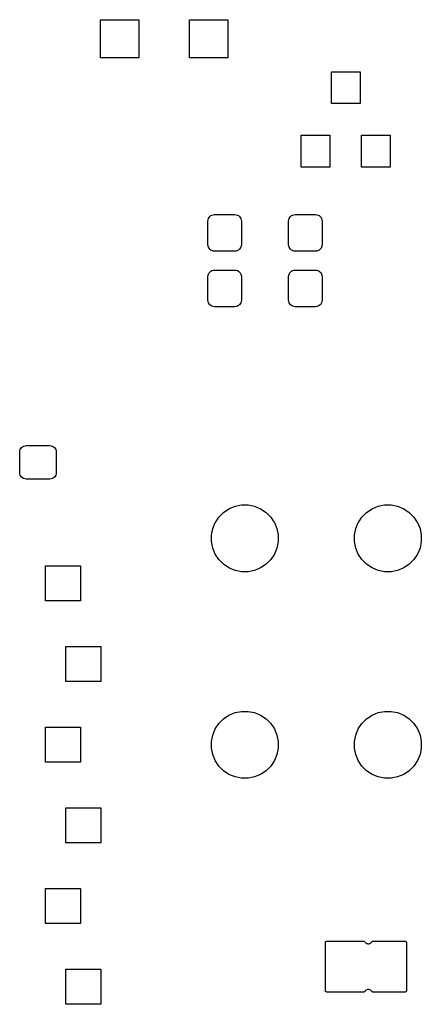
# Model space of a CAD drawing. Extents: x 0 to 140, y -76 to 0.
# Tile 6 of 11: x 57 to 70, y -72 to -41. Entities that reach past the tile are written whole.
import ezdxf

# ---------------------------------------------------------------- set-up
doc = ezdxf.new("R2010")
doc.units = 0
doc.header["$MEASUREMENT"] = 0
doc.layers.add('BLACK', color=7, linetype='CONTINUOUS')

msp = doc.modelspace()

# ---------------------------------------------------------------- linework, layer by layer
at = {"layer": 'BLACK', "linetype": 'CONTINUOUS'}
for p, q in [((59.594, -41.876), (59.594, -40.674)), ((59.594, -40.674), (60.796, -40.674)), ((60.796, -40.674), (60.796, -41.876)), ((62.394, -41.876), (62.394, -40.674)), ((62.394, -40.674), (63.596, -40.674)), ((63.596, -40.674), (63.596, -41.876)), ((60.796, -41.876), (59.594, -41.876)), ((63.596, -41.876), (62.394, -41.876)), ((66.859, -43.316), (66.859, -42.314)), ((66.859, -42.314), (67.761, -42.314)), ((67.761, -42.314), (67.761, -43.316)), ((67.761, -43.316), (66.859, -43.316)), ((65.909, -45.316), (65.909, -44.314)), ((65.909, -44.314), (66.811, -44.314)), ((66.811, -44.314), (66.811, -45.316)), ((67.809, -45.316), (67.809, -44.314)), ((67.809, -44.314), (68.711, -44.314)), ((68.711, -44.314), (68.711, -45.316)), ((66.811, -45.316), (65.909, -45.316)), ((68.711, -45.316), (67.809, -45.316)), ((62.974, -47.0156), (62.9784, -46.9705)), ((62.974, -47.7544), (62.974, -47.0156)), ((62.9784, -46.9705), (62.9898, -46.933)), ((62.9898, -46.933), (63.0083, -46.8984)), ((63.0083, -46.8984), (63.0332, -46.8682)), ((63.0332, -46.8682), (63.0634, -46.8433)), ((63.0634, -46.8433), (63.098, -46.8248)), ((63.098, -46.8248), (63.1355, -46.8134)), ((63.1355, -46.8134), (63.1806, -46.809)), ((63.1806, -46.809), (63.8194, -46.809)), ((63.8194, -46.809), (63.8645, -46.8134)), ((63.8645, -46.8134), (63.902, -46.8248)), ((63.902, -46.8248), (63.9366, -46.8433)), ((63.9366, -46.8433), (63.9668, -46.8682)), ((63.9668, -46.8682), (63.9917, -46.8984)), ((63.9917, -46.8984), (64.0102, -46.933)), ((64.0102, -46.933), (64.0216, -46.9705)), ((64.0216, -46.9705), (64.026, -47.0156)), ((64.026, -47.0156), (64.026, -47.7544)), ((65.514, -47.0156), (65.5184, -46.9705)), ((65.514, -47.7544), (65.514, -47.0156)), ((65.5184, -46.9705), (65.5298, -46.933)), ((65.5298, -46.933), (65.5483, -46.8984)), ((65.5483, -46.8984), (65.5732, -46.8682)), ((65.5732, -46.8682), (65.6034, -46.8433)), ((65.6034, -46.8433), (65.638, -46.8248)), ((65.638, -46.8248), (65.6755, -46.8134)), ((65.6755, -46.8134), (65.7206, -46.809)), ((65.7206, -46.809), (66.3594, -46.809)), ((66.3594, -46.809), (66.4045, -46.8134)), ((66.4045, -46.8134), (66.442, -46.8248)), ((66.442, -46.8248), (66.4766, -46.8433)), ((66.4766, -46.8433), (66.5068, -46.8682)), ((66.5068, -46.8682), (66.5317, -46.8984)), ((66.5317, -46.8984), (66.5502, -46.933)), ((66.5502, -46.933), (66.5616, -46.9705)), ((66.5616, -46.9705), (66.566, -47.0156)), ((66.566, -47.0156), (66.566, -47.7544)), ((62.9784, -47.7995), (62.974, -47.7544)), ((62.9898, -47.837), (62.9784, -47.7995)), ((63.0083, -47.8716), (62.9898, -47.837)), ((63.0332, -47.9018), (63.0083, -47.8716)), ((63.0634, -47.9267), (63.0332, -47.9018)), ((63.098, -47.9452), (63.0634, -47.9267)), ((63.1355, -47.9566), (63.098, -47.9452)), ((63.1806, -47.961), (63.1355, -47.9566)), ((63.8194, -47.961), (63.1806, -47.961)), ((63.8645, -47.9566), (63.8194, -47.961)), ((63.902, -47.9452), (63.8645, -47.9566)), ((63.9366, -47.9267), (63.902, -47.9452)), ((63.9668, -47.9018), (63.9366, -47.9267)), ((63.9917, -47.8716), (63.9668, -47.9018)), ((64.0102, -47.837), (63.9917, -47.8716)), ((64.0216, -47.7995), (64.0102, -47.837)), ((64.026, -47.7544), (64.0216, -47.7995)), ((65.5184, -47.7995), (65.514, -47.7544)), ((65.5298, -47.837), (65.5184, -47.7995)), ((65.5483, -47.8716), (65.5298, -47.837)), ((65.5732, -47.9018), (65.5483, -47.8716)), ((65.6034, -47.9267), (65.5732, -47.9018)), ((65.638, -47.9452), (65.6034, -47.9267)), ((65.6755, -47.9566), (65.638, -47.9452)), ((65.7206, -47.961), (65.6755, -47.9566)), ((66.3594, -47.961), (65.7206, -47.961)), ((66.4045, -47.9566), (66.3594, -47.961)), ((66.442, -47.9452), (66.4045, -47.9566)), ((66.4766, -47.9267), (66.442, -47.9452)), ((66.5068, -47.9018), (66.4766, -47.9267)), ((66.5317, -47.8716), (66.5068, -47.9018)), ((66.5502, -47.837), (66.5317, -47.8716)), ((66.5616, -47.7995), (66.5502, -47.837)), ((66.566, -47.7544), (66.5616, -47.7995)), ((62.9898, -48.683), (63.0083, -48.6484)), ((63.0083, -48.6484), (63.0332, -48.6182)), ((63.0332, -48.6182), (63.0634, -48.5933)), ((63.0634, -48.5933), (63.098, -48.5748)), ((63.098, -48.5748), (63.1355, -48.5634)), ((63.1355, -48.5634), (63.1806, -48.559)), ((63.1806, -48.559), (63.8194, -48.559)), ((63.8194, -48.559), (63.8645, -48.5634)), ((63.8645, -48.5634), (63.902, -48.5748)), ((63.902, -48.5748), (63.9366, -48.5933)), ((63.9366, -48.5933), (63.9668, -48.6182)), ((63.9668, -48.6182), (63.9917, -48.6484)), ((63.9917, -48.6484), (64.0102, -48.683)), ((65.5298, -48.683), (65.5483, -48.6484)), ((65.5483, -48.6484), (65.5732, -48.6182)), ((65.5732, -48.6182), (65.6034, -48.5933)), ((65.6034, -48.5933), (65.638, -48.5748)), ((65.638, -48.5748), (65.6755, -48.5634)), ((65.6755, -48.5634), (65.7206, -48.559)), ((65.7206, -48.559), (66.3594, -48.559)), ((66.3594, -48.559), (66.4045, -48.5634)), ((66.4045, -48.5634), (66.442, -48.5748)), ((66.442, -48.5748), (66.4766, -48.5933)), ((66.4766, -48.5933), (66.5068, -48.6182)), ((66.5068, -48.6182), (66.5317, -48.6484)), ((66.5317, -48.6484), (66.5502, -48.683)), ((62.974, -48.7656), (62.9784, -48.7205)), ((62.974, -49.5044), (62.974, -48.7656)), ((62.9784, -48.7205), (62.9898, -48.683)), ((64.0102, -48.683), (64.0216, -48.7205)), ((64.0216, -48.7205), (64.026, -48.7656)), ((64.026, -48.7656), (64.026, -49.5044)), ((65.514, -48.7656), (65.5184, -48.7205)), ((65.514, -49.5044), (65.514, -48.7656)), ((65.5184, -48.7205), (65.5298, -48.683)), ((66.5502, -48.683), (66.5616, -48.7205)), ((66.5616, -48.7205), (66.566, -48.7656)), ((66.566, -48.7656), (66.566, -49.5044)), ((62.9784, -49.5495), (62.974, -49.5044)), ((62.9898, -49.587), (62.9784, -49.5495)), ((63.0083, -49.6216), (62.9898, -49.587)), ((64.0102, -49.587), (63.9917, -49.6216)), ((64.0216, -49.5495), (64.0102, -49.587)), ((64.026, -49.5044), (64.0216, -49.5495)), ((65.5184, -49.5495), (65.514, -49.5044)), ((65.5298, -49.587), (65.5184, -49.5495)), ((65.5483, -49.6216), (65.5298, -49.587)), ((66.5502, -49.587), (66.5317, -49.6216)), ((66.5616, -49.5495), (66.5502, -49.587)), ((66.566, -49.5044), (66.5616, -49.5495)), ((63.0332, -49.6518), (63.0083, -49.6216)), ((63.0634, -49.6767), (63.0332, -49.6518)), ((63.098, -49.6952), (63.0634, -49.6767)), ((63.1355, -49.7066), (63.098, -49.6952)), ((63.1806, -49.711), (63.1355, -49.7066)), ((63.8194, -49.711), (63.1806, -49.711)), ((63.8645, -49.7066), (63.8194, -49.711)), ((63.902, -49.6952), (63.8645, -49.7066)), ((63.9366, -49.6767), (63.902, -49.6952)), ((63.9668, -49.6518), (63.9366, -49.6767)), ((63.9917, -49.6216), (63.9668, -49.6518)), ((65.5732, -49.6518), (65.5483, -49.6216)), ((65.6034, -49.6767), (65.5732, -49.6518)), ((65.638, -49.6952), (65.6034, -49.6767)), ((65.6755, -49.7066), (65.638, -49.6952)), ((65.7206, -49.711), (65.6755, -49.7066)), ((66.3594, -49.711), (65.7206, -49.711)), ((66.4045, -49.7066), (66.3594, -49.711)), ((66.442, -49.6952), (66.4045, -49.7066)), ((66.4766, -49.6767), (66.442, -49.6952)), ((66.5068, -49.6518), (66.4766, -49.6767)), ((66.5317, -49.6216), (66.5068, -49.6518)), ((57.0584, -54.2455), (57.0698, -54.208)), ((57.0698, -54.208), (57.0883, -54.1734)), ((57.0883, -54.1734), (57.1132, -54.1432)), ((57.1132, -54.1432), (57.1434, -54.1183)), ((57.1434, -54.1183), (57.178, -54.0998)), ((57.178, -54.0998), (57.2155, -54.0884)), ((57.2155, -54.0884), (57.2606, -54.084)), ((57.2606, -54.084), (57.9994, -54.084)), ((57.9994, -54.084), (58.0445, -54.0884)), ((58.0445, -54.0884), (58.082, -54.0998)), ((58.082, -54.0998), (58.1166, -54.1183)), ((58.1166, -54.1183), (58.1468, -54.1432)), ((58.1468, -54.1432), (58.1717, -54.1734)), ((58.1717, -54.1734), (58.1902, -54.208)), ((58.1902, -54.208), (58.2016, -54.2455)), ((57.054, -54.2906), (57.0584, -54.2455)), ((57.054, -54.9294), (57.054, -54.2906)), ((58.2016, -54.2455), (58.206, -54.2906)), ((58.206, -54.2906), (58.206, -54.9294)), ((57.0584, -54.9745), (57.054, -54.9294)), ((57.0698, -55.012), (57.0584, -54.9745)), ((57.0883, -55.0466), (57.0698, -55.012)), ((57.1132, -55.0768), (57.0883, -55.0466)), ((57.1434, -55.1017), (57.1132, -55.0768)), ((57.178, -55.1202), (57.1434, -55.1017)), ((57.2155, -55.1316), (57.178, -55.1202)), ((57.2606, -55.136), (57.2155, -55.1316)), ((57.9994, -55.136), (57.2606, -55.136)), ((58.0445, -55.1316), (57.9994, -55.136)), ((58.082, -55.1202), (58.0445, -55.1316)), ((58.1166, -55.1017), (58.082, -55.1202)), ((58.1468, -55.0768), (58.1166, -55.1017)), ((58.1717, -55.0466), (58.1468, -55.0768)), ((58.1902, -55.012), (58.1717, -55.0466)), ((58.2016, -54.9745), (58.1902, -55.012)), ((58.206, -54.9294), (58.2016, -54.9745)), ((63.465, -56.1836), (63.6372, -56.0686)), ((63.6372, -56.0686), (63.8284, -55.9894)), ((63.6372, -56.0686), (63.6372, -56.0686)), ((63.8284, -55.9894), (64.0315, -55.949)), ((64.0315, -55.949), (64.2385, -55.949)), ((64.2385, -55.949), (64.4416, -55.9894)), ((64.4416, -55.9894), (64.6328, -56.0686)), ((64.6328, -56.0686), (64.6328, -56.0686)), ((64.6328, -56.0686), (64.805, -56.1836)), ((67.965, -56.1836), (68.1372, -56.0686)), ((68.1372, -56.0686), (68.3284, -55.9894)), ((68.1372, -56.0686), (68.1372, -56.0686)), ((68.3284, -55.9894), (68.5315, -55.949)), ((68.5315, -55.949), (68.7385, -55.949)), ((68.7385, -55.949), (68.9416, -55.9894)), ((68.9416, -55.9894), (69.1328, -56.0686)), ((69.1328, -56.0686), (69.1328, -56.0686)), ((69.1328, -56.0686), (69.305, -56.1836)), ((63.2197, -56.4782), (63.3186, -56.33)), ((63.3186, -56.33), (63.465, -56.1836)), ((64.805, -56.1836), (64.9514, -56.33)), ((64.9514, -56.33), (65.0503, -56.4782)), ((67.7197, -56.4782), (67.8186, -56.33)), ((67.8186, -56.33), (67.965, -56.1836)), ((69.305, -56.1836), (69.4514, -56.33)), ((69.4514, -56.33), (69.5503, -56.4782)), ((63.084, -56.8965), (63.1244, -56.6934)), ((63.1244, -56.6934), (63.2036, -56.5022)), ((63.2036, -56.5022), (63.2197, -56.4782)), ((65.0503, -56.4782), (65.0664, -56.5022)), ((65.0664, -56.5022), (65.1456, -56.6934)), ((65.1456, -56.6934), (65.186, -56.8965)), ((67.584, -56.8965), (67.6244, -56.6934)), ((67.6244, -56.6934), (67.7036, -56.5022)), ((67.7036, -56.5022), (67.7197, -56.4782)), ((69.5503, -56.4782), (69.5664, -56.5022)), ((69.5664, -56.5022), (69.6456, -56.6934)), ((69.6456, -56.6934), (69.686, -56.8965)), ((63.084, -57.1035), (63.084, -56.8965)), ((65.186, -56.8965), (65.186, -57.1035)), ((67.584, -57.1035), (67.584, -56.8965)), ((69.686, -56.8965), (69.686, -57.1035)), ((63.1244, -57.3066), (63.084, -57.1035)), ((63.2036, -57.4978), (63.1244, -57.3066)), ((65.1456, -57.3066), (65.0664, -57.4978)), ((65.186, -57.1035), (65.1456, -57.3066)), ((67.6244, -57.3066), (67.584, -57.1035)), ((67.7036, -57.4978), (67.6244, -57.3066)), ((69.6456, -57.3066), (69.5664, -57.4978)), ((69.686, -57.1035), (69.6456, -57.3066)), ((63.3186, -57.67), (63.2036, -57.4978)), ((63.2036, -57.4978), (63.2036, -57.4978)), ((65.0664, -57.4978), (64.9514, -57.67)), ((65.0664, -57.4978), (65.0664, -57.4978)), ((67.8186, -57.67), (67.7036, -57.4978)), ((67.7036, -57.4978), (67.7036, -57.4978)), ((69.5664, -57.4978), (69.4514, -57.67)), ((69.5664, -57.4978), (69.5664, -57.4978)), ((57.869, -58.971), (57.869, -57.869)), ((57.869, -57.869), (58.971, -57.869)), ((58.971, -57.869), (58.971, -58.971)), ((63.465, -57.8164), (63.3186, -57.67)), ((63.6372, -57.9314), (63.465, -57.8164)), ((63.8284, -58.0106), (63.6372, -57.9314)), ((63.6372, -57.9314), (63.6372, -57.9314)), ((63.6372, -57.9314), (63.6372, -57.9314)), ((64.6328, -57.9314), (64.4416, -58.0106)), ((64.805, -57.8164), (64.6328, -57.9314)), ((64.6328, -57.9314), (64.6328, -57.9314)), ((64.6328, -57.9314), (64.6328, -57.9314)), ((64.9514, -57.67), (64.805, -57.8164)), ((67.965, -57.8164), (67.8186, -57.67)), ((68.1372, -57.9314), (67.965, -57.8164)), ((68.3284, -58.0106), (68.1372, -57.9314)), ((68.1372, -57.9314), (68.1372, -57.9314)), ((68.1372, -57.9314), (68.1372, -57.9314)), ((69.1328, -57.9314), (68.9416, -58.0106)), ((69.305, -57.8164), (69.1328, -57.9314)), ((69.1328, -57.9314), (69.1328, -57.9314)), ((69.1328, -57.9314), (69.1328, -57.9314)), ((69.4514, -57.67), (69.305, -57.8164)), ((64.0315, -58.051), (63.8284, -58.0106)), ((64.2385, -58.051), (64.0315, -58.051)), ((64.4416, -58.0106), (64.2385, -58.051)), ((68.5315, -58.051), (68.3284, -58.0106)), ((68.7385, -58.051), (68.5315, -58.051)), ((68.9416, -58.0106), (68.7385, -58.051)), ((58.971, -58.971), (57.869, -58.971)), ((58.504, -61.511), (58.504, -60.409)), ((58.504, -60.409), (59.606, -60.409)), ((59.606, -60.409), (59.606, -61.511)), ((59.606, -61.511), (58.504, -61.511)), ((63.465, -62.6836), (63.6372, -62.5686)), ((63.6372, -62.5686), (63.8284, -62.4894)), ((63.6372, -62.5686), (63.6372, -62.5686)), ((63.8284, -62.4894), (64.0315, -62.449)), ((64.0315, -62.449), (64.2385, -62.449)), ((64.2385, -62.449), (64.4416, -62.4894)), ((64.4416, -62.4894), (64.6328, -62.5686)), ((64.6328, -62.5686), (64.6328, -62.5686)), ((64.6328, -62.5686), (64.805, -62.6836)), ((67.965, -62.6836), (68.1372, -62.5686)), ((68.1372, -62.5686), (68.3284, -62.4894)), ((68.1372, -62.5686), (68.1372, -62.5686)), ((68.3284, -62.4894), (68.5315, -62.449)), ((68.5315, -62.449), (68.7385, -62.449)), ((68.7385, -62.449), (68.9416, -62.4894)), ((68.9416, -62.4894), (69.1328, -62.5686)), ((69.1328, -62.5686), (69.1328, -62.5686)), ((69.1328, -62.5686), (69.305, -62.6836)), ((63.2043, -63.0012), (63.3186, -62.83)), ((63.3186, -62.83), (63.465, -62.6836)), ((64.805, -62.6836), (64.9514, -62.83)), ((64.9514, -62.83), (65.0657, -63.0012)), ((67.7043, -63.0012), (67.8186, -62.83)), ((67.8186, -62.83), (67.965, -62.6836)), ((69.305, -62.6836), (69.4514, -62.83)), ((69.4514, -62.83), (69.5657, -63.0012)), ((57.869, -64.051), (57.869, -62.949)), ((57.869, -62.949), (58.971, -62.949)), ((58.971, -62.949), (58.971, -64.051)), ((63.084, -63.3965), (63.1244, -63.1934)), ((63.1244, -63.1934), (63.2036, -63.0022)), ((63.2036, -63.0022), (63.2043, -63.0012)), ((65.0657, -63.0012), (65.0664, -63.0022)), ((65.0664, -63.0022), (65.1456, -63.1934)), ((65.1456, -63.1934), (65.186, -63.3965)), ((67.584, -63.3965), (67.6244, -63.1934)), ((67.6244, -63.1934), (67.7036, -63.0022)), ((67.7036, -63.0022), (67.7043, -63.0012)), ((69.5657, -63.0012), (69.5664, -63.0022)), ((69.5664, -63.0022), (69.6456, -63.1934)), ((69.6456, -63.1934), (69.686, -63.3965)), ((63.084, -63.6035), (63.084, -63.3965)), ((65.186, -63.3965), (65.186, -63.6035)), ((67.584, -63.6035), (67.584, -63.3965)), ((69.686, -63.3965), (69.686, -63.6035)), ((63.1244, -63.8066), (63.084, -63.6035)), ((63.2028, -63.996), (63.1244, -63.8066)), ((65.1456, -63.8066), (65.0672, -63.996)), ((65.186, -63.6035), (65.1456, -63.8066)), ((67.6244, -63.8066), (67.584, -63.6035)), ((67.7028, -63.996), (67.6244, -63.8066)), ((69.6456, -63.8066), (69.5672, -63.996)), ((69.686, -63.6035), (69.6456, -63.8066)), ((58.971, -64.051), (57.869, -64.051)), ((63.2036, -63.9978), (63.2028, -63.996)), ((63.3186, -64.17), (63.2036, -63.9978)), ((65.0664, -63.9978), (64.9514, -64.17)), ((65.0672, -63.996), (65.0664, -63.9978)), ((67.7036, -63.9978), (67.7028, -63.996)), ((67.8186, -64.17), (67.7036, -63.9978)), ((69.5664, -63.9978), (69.4514, -64.17)), ((69.5672, -63.996), (69.5664, -63.9978)), ((63.465, -64.3164), (63.3186, -64.17)), ((63.6372, -64.4314), (63.465, -64.3164)), ((63.8284, -64.5106), (63.6372, -64.4314)), ((63.6372, -64.4314), (63.6372, -64.4314)), ((63.6372, -64.4314), (63.6372, -64.4314)), ((64.6328, -64.4314), (64.4416, -64.5106)), ((64.805, -64.3164), (64.6328, -64.4314)), ((64.6328, -64.4314), (64.6328, -64.4314)), ((64.6328, -64.4314), (64.6328, -64.4314)), ((64.9514, -64.17), (64.805, -64.3164)), ((67.965, -64.3164), (67.8186, -64.17)), ((68.1372, -64.4314), (67.965, -64.3164)), ((68.3284, -64.5106), (68.1372, -64.4314)), ((68.1372, -64.4314), (68.1372, -64.4314)), ((68.1372, -64.4314), (68.1372, -64.4314)), ((69.1328, -64.4314), (68.9416, -64.5106)), ((69.305, -64.3164), (69.1328, -64.4314)), ((69.1328, -64.4314), (69.1328, -64.4314)), ((69.1328, -64.4314), (69.1328, -64.4314)), ((69.4514, -64.17), (69.305, -64.3164)), ((64.0315, -64.551), (63.8284, -64.5106)), ((64.2385, -64.551), (64.0315, -64.551)), ((64.4416, -64.5106), (64.2385, -64.551)), ((68.5315, -64.551), (68.3284, -64.5106)), ((68.7385, -64.551), (68.5315, -64.551)), ((68.9416, -64.5106), (68.7385, -64.551)), ((58.504, -66.591), (58.504, -65.489)), ((58.504, -65.489), (59.606, -65.489)), ((59.606, -65.489), (59.606, -66.591)), ((59.606, -66.591), (58.504, -66.591)), ((57.869, -69.131), (57.869, -68.029)), ((57.869, -68.029), (58.971, -68.029)), ((58.971, -68.029), (58.971, -69.131)), ((58.971, -69.131), (57.869, -69.131)), ((66.6681, -69.7411), (66.6697, -69.725)), ((66.6681, -71.2289), (66.6681, -69.7411)), ((66.6697, -69.725), (66.6727, -69.7154)), ((66.6727, -69.7154), (66.6774, -69.7065)), ((66.6774, -69.7065), (66.6838, -69.6988)), ((66.6838, -69.6988), (66.6915, -69.6924)), ((66.6915, -69.6924), (66.7004, -69.6877)), ((66.7004, -69.6877), (66.71, -69.6847)), ((66.71, -69.6847), (66.7261, -69.6831)), ((66.7261, -69.6831), (67.8639, -69.6831)), ((67.8639, -69.6831), (67.88, -69.6847)), ((67.88, -69.6847), (67.8896, -69.6877)), ((67.8896, -69.6877), (67.8985, -69.6924)), ((67.8985, -69.6924), (67.9062, -69.6988)), ((67.9062, -69.6988), (67.9169, -69.7117)), ((67.9169, -69.7117), (67.9231, -69.721)), ((67.9231, -69.721), (67.9404, -69.7383)), ((67.9404, -69.7383), (67.9608, -69.7519)), ((68.0786, -69.7519), (68.099, -69.7383)), ((68.099, -69.7383), (68.1163, -69.721)), ((68.1163, -69.721), (68.1232, -69.7117)), ((68.1232, -69.7117), (68.1337, -69.6988)), ((68.1337, -69.6988), (68.1363, -69.6967)), ((68.1363, -69.6967), (68.1415, -69.6924)), ((68.1415, -69.6924), (68.1503, -69.6877)), ((68.1503, -69.6877), (68.1534, -69.6867)), ((68.1534, -69.6867), (68.1599, -69.6848)), ((68.1599, -69.6847), (68.17, -69.6838)), ((68.1599, -69.6848), (68.1599, -69.6847)), ((68.1599, -69.6848), (68.1599, -69.6848)), ((68.17, -69.6838), (68.1701, -69.6838)), ((68.1701, -69.6838), (68.1762, -69.6831)), ((68.1762, -69.6831), (69.1639, -69.6831)), ((69.1639, -69.6831), (69.18, -69.6847)), ((69.18, -69.6847), (69.1896, -69.6877)), ((69.1896, -69.6877), (69.1985, -69.6924)), ((69.1985, -69.6924), (69.2062, -69.6988)), ((69.2062, -69.6988), (69.2126, -69.7065)), ((69.2126, -69.7065), (69.2173, -69.7154)), ((69.2173, -69.7154), (69.2203, -69.725)), ((69.2203, -69.725), (69.2219, -69.7411)), ((69.2219, -69.7411), (69.2219, -71.2289)), ((67.9608, -69.7519), (67.9834, -69.7613)), ((67.9834, -69.7613), (68.0074, -69.7661)), ((68.0074, -69.7661), (68.0319, -69.7661)), ((68.0319, -69.7661), (68.056, -69.7613)), ((68.056, -69.7613), (68.0786, -69.7519)), ((58.504, -71.671), (58.504, -70.569)), ((58.504, -70.569), (59.606, -70.569)), ((59.606, -70.569), (59.606, -71.671)), ((66.6697, -71.245), (66.6681, -71.2289)), ((66.6727, -71.2546), (66.6697, -71.245)), ((66.6774, -71.2635), (66.6727, -71.2546)), ((66.6838, -71.2712), (66.6774, -71.2635)), ((66.6915, -71.2776), (66.6838, -71.2712)), ((66.7004, -71.2823), (66.6915, -71.2776)), ((66.71, -71.2853), (66.7004, -71.2823)), ((66.7261, -71.2869), (66.71, -71.2853)), ((67.8639, -71.2869), (66.7261, -71.2869)), ((67.8799, -71.2853), (67.8639, -71.2869)), ((67.88, -71.2853), (67.8799, -71.2853)), ((67.8896, -71.2824), (67.88, -71.2853)), ((67.8925, -71.2808), (67.8896, -71.2824)), ((67.8984, -71.2776), (67.8925, -71.2808)), ((67.9062, -71.2713), (67.8984, -71.2776)), ((67.9075, -71.2697), (67.9062, -71.2713)), ((67.9126, -71.2635), (67.9075, -71.2697)), ((67.914, -71.2618), (67.9126, -71.2635)), ((67.9126, -71.2635), (67.9126, -71.2635)), ((67.9158, -71.2588), (67.914, -71.2618)), ((67.9314, -71.2398), (67.9158, -71.2588)), ((67.9503, -71.2243), (67.9314, -71.2398)), ((67.972, -71.2128), (67.9503, -71.2243)), ((67.9954, -71.2057), (67.972, -71.2128)), ((68.0198, -71.2033), (67.9954, -71.2057)), ((68.0442, -71.2058), (68.0198, -71.2033)), ((68.0676, -71.2129), (68.0442, -71.2058)), ((68.0892, -71.2245), (68.0676, -71.2129)), ((68.1081, -71.24), (68.0892, -71.2245)), ((68.1195, -71.2539), (68.1081, -71.24)), ((68.1273, -71.2634), (68.1195, -71.2539)), ((68.1195, -71.2539), (68.1195, -71.2539)), ((68.1274, -71.2634), (68.1273, -71.2634)), ((68.1338, -71.2712), (68.1274, -71.2634)), ((68.1338, -71.2713), (68.1338, -71.2712)), ((68.1415, -71.2776), (68.1338, -71.2713)), ((68.1338, -71.2713), (68.1338, -71.2713)), ((68.1504, -71.2823), (68.1415, -71.2776)), ((68.16, -71.2853), (68.1504, -71.2823)), ((68.1761, -71.2869), (68.16, -71.2853)), ((69.1639, -71.2869), (68.1761, -71.2869)), ((69.18, -71.2853), (69.1639, -71.2869)), ((69.1896, -71.2823), (69.18, -71.2853)), ((69.1985, -71.2776), (69.1896, -71.2823)), ((69.2062, -71.2712), (69.1985, -71.2776)), ((69.2126, -71.2635), (69.2062, -71.2712)), ((69.2173, -71.2546), (69.2126, -71.2635)), ((69.2203, -71.245), (69.2173, -71.2546)), ((69.2219, -71.2289), (69.2203, -71.245)), ((59.606, -71.671), (58.504, -71.671))]:
    msp.add_line(p, q, dxfattribs=at)

doc.saveas('drawing.dxf')
